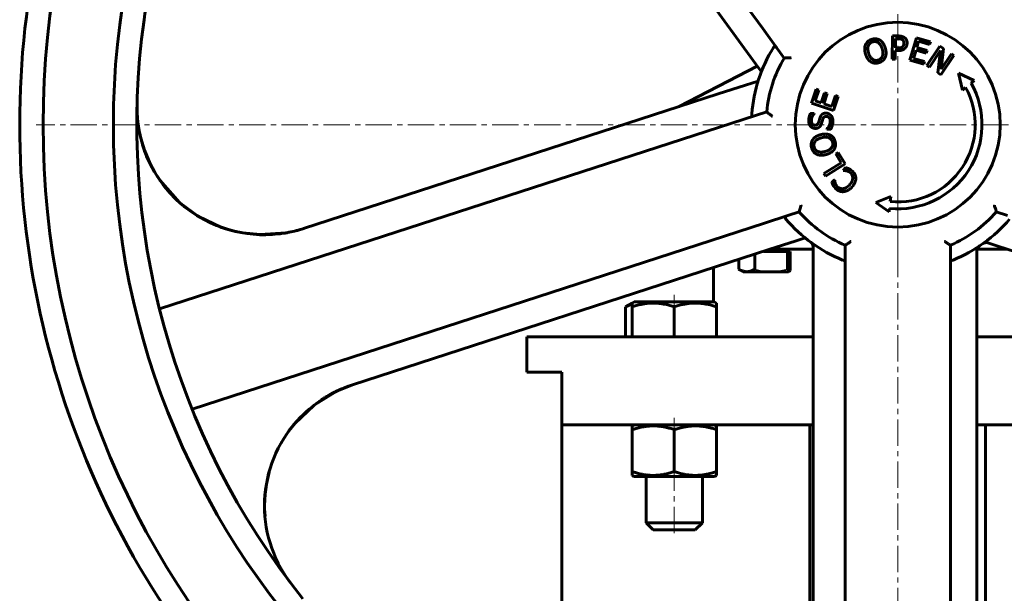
# Model space of a CAD drawing. Header units: millimetres. Extents: x -350 to 350, y -990 to 990.
# Tile 4 of 6: x -250 to 30, y 607 to 770. Entities that reach past the tile are written whole.
import ezdxf

# ---------------------------------------------------------------- set-up
doc = ezdxf.new("R2010")
doc.units = ezdxf.units.MM
for name, pattern in [('K5LT-1', [0]), ('K5LT_AXLED', [12, 7.5, -1.5, 1.5, -1.5]), ('K5LT_BASIC', [0])]:
    doc.linetypes.add(name, pattern=pattern)
doc.layers.add('Системный слой (1)', color=7, linetype='Continuous', true_color=0x6c6c6c)

# ---------------------------------------------------------------- blocks, each defined once
blk = doc.blocks.new('U0')
at = {"layer": 'Системный слой (1)', "color": 143, "linetype": 'K5LT_BASIC', "lineweight": 60, "true_color": 0x33acca}
for p, q in [((-75.04, 640.19), (-63.64, 640.19)), ((-63.64, 640.19), (-52.24, 640.19))]:
    blk.add_line(p, q, dxfattribs=at)
blk = doc.blocks.new('U1')
at = {"layer": 'Системный слой (1)', "color": 143, "linetype": 'K5LT_BASIC', "lineweight": 60, "true_color": 0x33acca}
for p, q in [((-159.74, 664.55), (-166.17, 660.59)), ((-155.25, 666.34), (-159.74, 664.55)), ((-166.17, 660.59), (-171.63, 655.36)), ((-171.63, 655.36), (-173.34, 653.22)), ((-179, 641.48), (-179.76, 638.06)), ((-179.76, 638.06), (-180.19, 634.56)), ((-180.19, 634.56), (-180.29, 631.04))]:
    blk.add_line(p, q, dxfattribs=at)
blk = doc.blocks.new('U2')
at = {"layer": 'Системный слой (1)', "color": 143, "linetype": 'K5LT_BASIC', "lineweight": 60, "true_color": 0x33acca}
for start, end in [(108, 137.9847), (137.9847, 217.0201)]:
    blk.add_arc((-144.05, 631.87), 36.25, start, end, dxfattribs=at)
blk = doc.blocks.new('U4')
at = {"layer": 'Системный слой (1)', "color": 143, "linetype": 'K5LT_BASIC', "lineweight": 60, "true_color": 0x33acca}
for p, q in [((-214.72, 733.85), (-215, 734.7)), ((-214.43, 733.01), (-214.72, 733.85)), ((-214.12, 732.18), (-214.43, 733.01)), ((-209.16, 723.37), (-210.9, 725.9)), ((-207.2, 721.01), (-209.16, 723.37)), ((-205.04, 718.83), (-207.2, 721.01))]:
    blk.add_line(p, q, dxfattribs=at)
blk = doc.blocks.new('U8')
at = {"layer": 'Системный слой (1)', "color": 143, "linetype": 'K5LT_BASIC', "lineweight": 60, "true_color": 0x33acca}
for p, q in [((-171.73, 655.27), (-170.97, 656.14)), ((-174.07, 652.16), (-173.34, 653.22)), ((-173.34, 653.22), (-171.73, 655.27)), ((-175.46, 649.95), (-174.07, 652.16)), ((-175.53, 649.82), (-175.46, 649.95)), ((-180.05, 636.07), (-179.98, 636.68)), ((-180.29, 632.56), (-180.25, 633.73)), ((-180.25, 633.73), (-180.05, 636.07)), ((-180.3, 631.97), (-180.29, 632.56)), ((-180.3, 631.68), (-180.3, 631.97)), ((-180.3, 631.53), (-180.3, 631.68)), ((-180.29, 631.36), (-180.3, 631.53)), ((-180.29, 631.33), (-180.29, 631.36)), ((-180.29, 631.26), (-180.29, 631.33)), ((-180.29, 631.23), (-180.29, 631.26)), ((-180.29, 631.16), (-180.29, 631.23)), ((-180.29, 631.04), (-180.29, 631.16)), ((-180.15, 628.88), (-180.29, 631.04))]:
    blk.add_line(p, q, dxfattribs=at)
blk = doc.blocks.new('U10')
at = {"layer": 'Системный слой (1)', "color": 143, "linetype": 'K5LT_BASIC', "lineweight": 60, "true_color": 0x33acca}
for p, q in [((-215.53, 736.66), (-214.5, 733.22)), ((-214.5, 733.22), (-212.85, 729.32)), ((-212.85, 729.32), (-210.73, 725.66)), ((-210.73, 725.66), (-210.4, 725.11)), ((-210.11, 724.67), (-204.46, 718.31)), ((-204.46, 718.31), (-199.09, 714.35)), ((-199.09, 714.35), (-192.5, 711.22)), ((-192.5, 711.22), (-191.38, 710.84)), ((-191.38, 710.84), (-191.28, 710.81)), ((-191.28, 710.81), (-191.14, 710.77)), ((-191.14, 710.77), (-190.99, 710.73)), ((-190.99, 710.73), (-190.69, 710.64)), ((-190.69, 710.64), (-190.09, 710.47)), ((-190.09, 710.47), (-188.9, 710.15)), ((-188.9, 710.15), (-186.48, 709.65)), ((-186.48, 709.65), (-181.57, 709.15)), ((-181.57, 709.15), (-174.23, 709.65)), ((-174.23, 709.65), (-173.74, 709.73))]:
    blk.add_line(p, q, dxfattribs=at)
blk = doc.blocks.new('U12')
at = {"layer": 'Системный слой (1)', "color": 143, "linetype": 'K5LT_BASIC', "lineweight": 60, "true_color": 0x33acca}
for start, end in [(178.4513, 242.0913), (242.0913, 288)]:
    blk.add_arc((-180.35, 745.37), 36.25, start, end, dxfattribs=at)
blk = doc.blocks.new('U14')
at = {"layer": 'Системный слой (1)', "color": 143, "linetype": 'K5LT_BASIC', "lineweight": 60, "true_color": 0x33acca}
for p, q in [((-203.05, 717.1), (-203.28, 717.29)), ((-202.81, 716.92), (-203.05, 717.1)), ((-202.57, 716.73), (-202.81, 716.92)), ((-194.39, 711.96), (-197.31, 713.34)), ((-191.37, 710.83), (-194.39, 711.96)), ((-188.26, 709.99), (-191.37, 710.83))]:
    blk.add_line(p, q, dxfattribs=at)
blk = doc.blocks.new('U20')
at = {"layer": 'Системный слой (1)', "color": 143, "linetype": 'K5LT_BASIC', "lineweight": 60, "true_color": 0x33acca}
for p, q in [((-76.88, 688.91), (-77.5, 688.58)), ((-76.26, 689.18), (-76.88, 688.91)), ((-75.64, 689.4), (-76.26, 689.18))]:
    blk.add_line(p, q, dxfattribs=at)
blk = doc.blocks.new('U23')
at = {"layer": 'Системный слой (1)', "color": 143, "linetype": 'K5LT_BASIC', "lineweight": 60, "true_color": 0x33acca}
for p, q in [((-36.29, 704.99), (-24.12, 704.99)), ((22.61, 704.99), (31.21, 704.99))]:
    blk.add_line(p, q, dxfattribs=at)
blk = doc.blocks.new('U26')
at = {"layer": 'Системный слой (1)', "color": 143, "linetype": 'K5LT_BASIC', "lineweight": 60, "true_color": 0x33acca}
for p, q in [((-105.62, 679.99), (-24.12, 679.99)), ((22.55, 679.99), (105.63, 679.99))]:
    blk.add_line(p, q, dxfattribs=at)
blk = doc.blocks.new('U28')
at = {"layer": 'Системный слой (1)', "color": 143, "linetype": 'K5LT_BASIC', "lineweight": 60, "true_color": 0x33acca}
blk.add_line((-25, 562.57), (-25, 654.99), dxfattribs=at)
blk = doc.blocks.new('U29')
at = {"layer": 'Системный слой (1)', "color": 143, "linetype": 'K5LT_BASIC', "lineweight": 60, "true_color": 0x33acca}
blk.add_line((25, 556.86), (25, 654.99), dxfattribs=at)
blk = doc.blocks.new('U31')
at = {"layer": 'Системный слой (1)', "color": 143, "linetype": 'K5LT_BASIC', "lineweight": 60, "true_color": 0x33acca}
for p, q in [((-95.62, 654.99), (-24.12, 654.99)), ((22.55, 654.99), (95.63, 654.99))]:
    blk.add_line(p, q, dxfattribs=at)
blk = doc.blocks.new('U33')
at = {"layer": 'Системный слой (1)', "color": 143, "linetype": 'K5LT_BASIC', "lineweight": 60, "true_color": 0x33acca}
blk.add_line((-95.63, 546.07), (-95.63, 654.99), dxfattribs=at)
blk = doc.blocks.new('U43')
at = {"layer": 'Системный слой (1)', "color": 30, "linetype": 'K5LT_AXLED', "lineweight": 18, "true_color": 0xff8000}
for q in [(0, 985.83), (-245.33, 740.49), (245.33, 740.49), (0, 495.16)]:
    blk.add_line((0, 740.49), q, dxfattribs=at)

msp = doc.modelspace()

# ---------------------------------------------------------------- linework, layer by layer
at = {"layer": 'Системный слой (1)', "color": 143, "linetype": 'K5LT_BASIC', "lineweight": 60, "true_color": 0x33acca}
for p, q in [((-139.18, 906.54), (-38.44, 767.89)), ((-118.5, 865.23), (-45.22, 764.38)), ((-38.44, 767.89), (-34.32, 762.22)), ((-1.61, 759.12), (-1.53, 765.79)), ((-1.53, 765.79), (0.15, 765.77)), ((-45.22, 764.38), (-40.43, 757.78)), ((-0.65, 765.01), (-0.69, 762.35)), ((0.08, 765), (-0.65, 765.01)), ((3.42, 758.88), (5.29, 765.28)), ((5.29, 765.28), (9.29, 764.11)), ((5.92, 764.27), (5.41, 762.52)), ((5.41, 762.52), (8.35, 761.66)), ((9.07, 763.35), (5.92, 764.27)), ((8.3, 757.32), (11.98, 762.87)), ((9.29, 764.11), (9.07, 763.35)), ((11.98, 762.87), (13.03, 762.18)), ((-34.32, 762.22), (-32.34, 759.48)), ((-0.7, 761.6), (-0.73, 759.11)), ((0.06, 761.59), (-0.7, 761.6)), ((-0.69, 762.35), (-0.08, 762.34)), ((5.19, 761.76), (4.49, 759.39)), ((8.12, 760.9), (5.19, 761.76)), ((8.35, 761.66), (8.12, 760.9)), ((12.16, 761.65), (8.99, 756.86)), ((11.44, 755.23), (12.16, 761.65)), ((15.96, 760.24), (12.27, 754.68)), ((13.03, 762.18), (12.35, 756.3)), ((12.35, 756.3), (15.27, 760.69)), ((15.27, 760.69), (15.96, 760.24)), ((-40, 757.19), (-62.23, 745.64)), ((-40.43, 757.78), (-38.84, 755.59)), ((-0.73, 759.11), (-1.61, 759.12)), ((7.42, 757.71), (3.42, 758.88)), ((4.49, 759.39), (7.64, 758.47)), ((7.64, 758.47), (7.42, 757.71)), ((8.99, 756.86), (8.3, 757.32)), ((12.27, 754.68), (11.44, 755.23)), ((17.31, 755.13), (21.77, 753.06)), ((18.39, 750.34), (17.31, 755.13)), ((-43.35, 751.77), (-51.11, 749.25)), ((-39.77, 752.93), (-43.35, 751.77)), ((21.77, 753.06), (20.87, 752.33)), ((-51.11, 749.25), (-169.15, 710.9)), ((-24.58, 746.65), (-23.27, 750.61)), ((-22.52, 750.36), (-23.56, 747.24)), ((-23.27, 750.61), (-22.52, 750.36)), ((-21.82, 746.67), (-20.86, 749.58)), ((-20.11, 749.33), (-21.07, 746.42)), ((-20.86, 749.58), (-20.11, 749.33)), ((-18.73, 745.64), (-17.69, 748.76)), ((-16.94, 748.51), (-18.26, 744.55)), ((-17.69, 748.76), (-16.94, 748.51)), ((19.32, 751.09), (18.39, 750.34)), ((-18.26, 744.55), (-24.58, 746.65)), ((-23.56, 747.24), (-21.82, 746.67)), ((-21.07, 746.42), (-18.73, 745.64)), ((-40.54, 743.1), (-47.2, 740.93)), ((-37.32, 744.14), (-40.54, 743.1)), ((-24.84, 743.72), (-23.78, 743.67)), ((-23.78, 743.67), (-23.78, 743.61)), ((-47.2, 740.93), (-210.2, 687.97)), ((-20.2, 739.23), (-20.2, 739.29)), ((-19.09, 739.18), (-20.2, 739.23)), ((-17.66, 732.16), (-16.99, 732.58)), ((-16.08, 729.63), (-17.66, 732.16)), ((-16.99, 732.58), (-14.95, 729.3)), ((-21.07, 726.53), (-16.08, 729.63)), ((-14.95, 729.3), (-20.61, 725.77)), ((-20.61, 725.77), (-21.07, 726.53)), ((-15.55, 727.47), (-14.83, 728.25)), ((-15.5, 727.43), (-15.55, 727.47)), ((-18.75, 724.01), (-18.02, 724.79)), ((-18.02, 724.79), (-17.97, 724.75)), ((-6.28, 718.3), (-1.97, 720.04)), ((-2.45, 715.67), (-6.28, 718.3)), ((-1.97, 720.04), (-2.13, 718.56)), ((-31.27, 714.56), (-28.05, 715.61)), ((-2.34, 716.62), (-2.45, 715.67)), ((28.05, 715.61), (31.27, 714.56)), ((-200.93, 659.44), (-37.93, 712.4)), ((-37.93, 712.4), (-31.27, 714.56)), ((-36.69, 704.87), (-28.93, 707.39)), ((-28.93, 707.39), (-26.36, 708.22)), ((25.67, 706.79), (25.93, 706.71)), ((25.93, 706.71), (28.45, 705.89)), ((-155.25, 666.34), (-36.69, 704.87)), ((-38.14, 704.39), (-36.06, 704.39)), ((-36.06, 704.39), (-31.44, 704.39)), ((-31.44, 704.39), (-31.44, 699.31)), ((-31.44, 704.39), (-30.62, 704.39)), ((-31.07, 704.39), (-31.07, 704.99)), ((-30.62, 698.9), (-30.62, 704.39)), ((-24.12, 705.67), (-24.12, 705.39)), ((-24.12, 705.39), (-24.12, 702.75)), ((-15, 706.13), (-15, 702.75)), ((15, 702.75), (15, 706.13)), ((22.55, 704.44), (22.55, 704.56)), ((22.55, 702.75), (22.55, 704.44)), ((28.45, 705.89), (36.2, 703.37)), ((-45.3, 702.07), (-45.3, 699.31)), ((-40.68, 703.57), (-40.68, 699.31)), ((-24.12, 702.75), (-24.12, 694.59)), ((-15, 702.75), (-15, 695.74)), ((15, 695.74), (15, 702.75)), ((22.55, 694.59), (22.55, 702.75)), ((-52.5, 689.99), (-52.5, 699.73)), ((-45.3, 699.31), (-44.06, 698.59)), ((-44.06, 698.59), (-42.99, 698.59)), ((-42.99, 698.59), (-36.06, 698.59)), ((-36.06, 698.59), (-31.07, 698.59)), ((-15, 695.74), (-15, 524.35)), ((15, 524.35), (15, 695.74)), ((-24.12, 694.59), (-24.12, 570.48)), ((22.55, 569.93), (22.55, 694.59)), ((-77.5, 688.58), (-75.64, 689.65)), ((-75.64, 689.65), (-75.04, 689.99)), ((-75.64, 688.58), (-75.64, 689.65)), ((-52.24, 689.99), (-75.04, 689.99)), ((-51.64, 689.65), (-52.24, 689.99)), ((-51.64, 689.65), (-51.64, 688.58)), ((-77.5, 679.99), (-77.5, 688.58)), ((-75.64, 679.99), (-75.64, 688.58)), ((-63.64, 679.99), (-63.64, 688.58)), ((-51.64, 679.99), (-51.64, 688.58)), ((-105.62, 669.99), (-105.62, 679.99)), ((-105.62, 669.99), (-95.62, 669.99)), ((-95.62, 654.99), (-95.62, 669.99)), ((-75.04, 654.99), (-75.64, 654.65)), ((-75.64, 653.58), (-75.64, 654.65)), ((-75.64, 653.58), (-75.64, 641.61)), ((-63.64, 653.58), (-63.64, 641.61)), ((-52.24, 654.99), (-51.64, 654.65)), ((-51.64, 654.65), (-51.64, 653.58)), ((-51.64, 653.58), (-51.64, 641.61)), ((-75.64, 640.54), (-75.64, 641.61)), ((-75.64, 640.54), (-75.04, 640.19)), ((-71.64, 640.19), (-71.64, 626.99)), ((-55.64, 640.19), (-55.64, 626.99)), ((-51.64, 640.54), (-52.24, 640.19)), ((-51.64, 641.61), (-51.64, 640.54)), ((-55.64, 626.99), (-71.64, 626.99)), ((-71.64, 626.99), (-69.64, 624.99)), ((-55.64, 626.99), (-57.64, 624.99)), ((-57.64, 624.99), (-69.64, 624.99))]:
    msp.add_line(p, q, dxfattribs=at)
at = {"layer": 'Системный слой (1)', "color": 30, "linetype": 'K5LT_AXLED', "lineweight": 18, "true_color": 0xff8000}
for p, q in [((0, 713.49), (0, 747.49)), ((0, 702.99), (0, 716.99)), ((-63.64, 691.99), (-63.64, 686.58)), ((-63.64, 656.99), (-63.64, 651.58)), ((-63.64, 643.61), (-63.64, 622.99))]:
    msp.add_line(p, q, dxfattribs=at)
at = {"layer": 'Системный слой (1)', "color": 143, "linetype": 'K5LT_BASIC', "lineweight": 60, "true_color": 0x33acca}
msp.add_circle((0, 740.49), 29.17, dxfattribs=at)
for centre, radius, start, end in [((0, 740.49), 243.33, 90, 180), ((0, 740.49), 243.33, 180, 90), ((0, 740.49), 223.33, 90, 180), ((0, 740.49), 223.33, 180, 90), ((0, 740.49), 216.67, 165.0143, 172.0629), ((0, 740.49), 250, 168.9739, 218.9657), ((0, 740.49), 216.67, 172.0629, 218.5678), ((0, 740.49), 41.67, 148.193, 175.807), ((0, 740.49), 37.5, 149.5782, 174.4218), ((0, 740.49), 23.99, 264.3949, 29.5705), ((0, 740.49), 22.04, 264.4513, 28.7421), ((0, 740.49), 37.5, 221.5782, 246.4218), ((0, 740.49), 37.5, 293.5782, 318.4218), ((0, 740.49), 41.67, 220.193, 247.807), ((0, 740.49), 41.67, 292.193, 319.807), ((-25.79, 705.67), 1.67, 0, 53.4838), ((25.15, 705.21), 1.67, 72, 125.4838), ((24.21, 704.56), 1.67, 123.9726, 180)]:
    msp.add_arc(centre, radius, start, end, dxfattribs=at)
for points, degree in [([(0.15, 765.77), (0.74, 765.76), (1.57, 765.55), (1.89, 765.33)], 2), ([(1.89, 765.33), (2.26, 765.07), (2.67, 764.28), (2.66, 763.73)], 2), ([(-9.19, 760.63), (-9.44, 761.43), (-9.41, 762.77), (-9.18, 763.32)], 2), ([(-9.18, 763.32), (-8.93, 763.86), (-8.03, 764.62), (-7.39, 764.81)], 2), ([(-8.37, 762.99), (-8.53, 762.58), (-8.5, 761.52), (-8.31, 760.9)], 2), ([(-7.16, 764.08), (-7.62, 763.94), (-8.21, 763.41), (-8.37, 762.99)], 2), ([(-7.39, 764.81), (-6.74, 765.01), (-5.55, 764.87), (-5.07, 764.57)], 2), ([(-5.55, 763.84), (-5.9, 764.1), (-6.71, 764.21), (-7.16, 764.08)], 2), ([(-4.44, 762.08), (-4.63, 762.71), (-5.2, 763.6), (-5.55, 763.84)], 2), ([(-5.07, 764.57), (-4.58, 764.26), (-3.8, 763.14), (-3.55, 762.34)], 2), ([(-0.08, 762.34), (0.46, 762.34), (1.13, 762.5), (1.35, 762.73)], 2), ([(1.27, 764.73), (1.06, 764.88), (0.5, 765), (0.08, 765)], 2), ([(1.74, 763.71), (1.74, 764.06), (1.51, 764.57), (1.27, 764.73)], 2), ([(1.35, 762.73), (1.55, 762.92), (1.73, 763.39), (1.74, 763.71)], 2), ([(2.66, 763.73), (2.65, 763.29), (2.34, 762.52), (2.06, 762.25)], 2), ([(-7.69, 758.41), (-8.18, 758.72), (-8.96, 759.85), (-9.19, 760.63)], 2), ([(-8.31, 760.9), (-7.93, 759.64), (-6.47, 758.63), (-5.59, 758.9)], 2), ([(-5.59, 758.9), (-4.7, 759.17), (-4.06, 760.82), (-4.44, 762.08)], 2), ([(-3.55, 762.34), (-3.32, 761.57), (-3.33, 760.19), (-3.57, 759.66)], 2), ([(2.06, 762.25), (1.71, 761.92), (0.77, 761.58), (0.06, 761.59)], 2), ([(-5.37, 758.16), (-6.01, 757.97), (-7.18, 758.09), (-7.69, 758.41)], 2), ([(-3.57, 759.66), (-3.83, 759.09), (-4.74, 758.35), (-5.37, 758.16)], 2), ([(-25.36, 741.76), (-25.33, 742.32), (-25.07, 743.31), (-24.84, 743.72)], 2), ([(-23.78, 743.61), (-24.09, 743.3), (-24.57, 742.33), (-24.59, 741.79)], 2), ([(-22.12, 742.53), (-21.87, 743.21), (-21, 743.8), (-20.38, 743.77)], 2), ([(-20.38, 743.77), (-19.98, 743.76), (-19.24, 743.4), (-18.99, 743.1)], 2), ([(-18.99, 743.1), (-18.71, 742.77), (-18.44, 741.95), (-18.47, 741.34)], 2), ([(-23.56, 739.43), (-24.37, 739.47), (-25.41, 740.78), (-25.36, 741.76)], 2), ([(-24.59, 741.79), (-24.62, 741.17), (-24.08, 740.38), (-23.61, 740.36)], 2), ([(-23.61, 740.36), (-23.19, 740.34), (-22.66, 740.77), (-22.53, 741.18)], 2), ([(-22.53, 741.18), (-22.44, 741.46), (-22.21, 742.26), (-22.12, 742.53)], 2), ([(-21.7, 740.88), (-21.8, 740.54), (-22.1, 740.01), (-22.34, 739.81)], 2), ([(-21.34, 742.07), (-21.44, 741.77), (-21.58, 741.26), (-21.7, 740.88)], 2), ([(-20.28, 742.84), (-20.68, 742.86), (-21.19, 742.49), (-21.34, 742.07)], 2), ([(-19.24, 741.31), (-19.2, 742.04), (-19.78, 742.82), (-20.28, 742.84)], 2), ([(-20.2, 739.29), (-19.77, 739.71), (-19.26, 740.8), (-19.24, 741.31)], 2), ([(-18.47, 741.34), (-18.5, 740.61), (-18.85, 739.61), (-19.09, 739.18)], 2), ([(-24.23, 736.21), (-23.9, 736.69), (-22.76, 737.44), (-21.95, 737.65)], 2), ([(-22.34, 739.81), (-22.57, 739.61), (-23.17, 739.42), (-23.56, 739.43)], 2), ([(-21.95, 737.65), (-21.17, 737.86), (-19.8, 737.8), (-19.27, 737.54)], 2), ([(-19.27, 737.54), (-18.71, 737.27), (-18, 736.33), (-17.83, 735.7)], 2), ([(-24.54, 733.9), (-24.72, 734.56), (-24.54, 735.74), (-24.23, 736.21)], 2), ([(-23.52, 735.71), (-23.78, 735.36), (-23.92, 734.55), (-23.8, 734.11)], 2), ([(-21.71, 736.76), (-22.35, 736.59), (-23.26, 736.05), (-23.52, 735.71)], 2), ([(-18.57, 735.51), (-18.81, 736.4), (-20.45, 737.1), (-21.71, 736.76)], 2), ([(-20.66, 732.85), (-19.4, 733.19), (-18.34, 734.62), (-18.57, 735.51)], 2), ([(-17.83, 735.7), (-17.66, 735.05), (-17.82, 733.89), (-18.15, 733.39)], 2), ([(-23.11, 732.06), (-23.64, 732.32), (-24.37, 733.25), (-24.54, 733.9)], 2), ([(-23.8, 734.11), (-23.68, 733.64), (-23.17, 733.03), (-22.75, 732.85)], 2), ([(-20.42, 731.96), (-21.23, 731.74), (-22.57, 731.81), (-23.11, 732.06)], 2), ([(-22.75, 732.85), (-22.35, 732.69), (-21.29, 732.68), (-20.66, 732.85)], 2), ([(-18.15, 733.39), (-18.48, 732.91), (-19.63, 732.17), (-20.42, 731.96)], 2), ([(-14.62, 727.34), (-14.9, 727.4), (-15.36, 727.43), (-15.5, 727.43)], 2), ([(-14.83, 728.25), (-14.6, 728.17), (-14.19, 728.05), (-13.93, 727.93)], 2), ([(-13.45, 726.71), (-13.73, 726.97), (-14.34, 727.27), (-14.62, 727.34)], 2), ([(-13.93, 727.93), (-13.65, 727.8), (-13.22, 727.53), (-12.92, 727.26)], 2), ([(-12.83, 725.23), (-12.82, 725.67), (-13.14, 726.42), (-13.45, 726.71)], 2), ([(-12.92, 727.26), (-12.45, 726.82), (-11.94, 725.76), (-11.94, 725.17)], 2), ([(-18.36, 723.12), (-18.47, 723.32), (-18.66, 723.77), (-18.75, 724.01)], 2), ([(-17.97, 724.75), (-17.96, 724.59), (-17.89, 724.12), (-17.8, 723.83)], 2), ([(-17.8, 723.83), (-17.7, 723.55), (-17.38, 723.02), (-17.1, 722.75)], 2), ([(-15.55, 722.26), (-15.11, 722.32), (-14.18, 722.86), (-13.75, 723.33)], 2), ([(-13.75, 723.33), (-13.28, 723.84), (-12.85, 724.79), (-12.83, 725.23)], 2), ([(-11.94, 725.17), (-11.94, 724.58), (-12.5, 723.33), (-13.07, 722.71)], 2), ([(-17.61, 722.2), (-17.86, 722.43), (-18.23, 722.9), (-18.36, 723.12)], 2), ([(-15.4, 721.41), (-16, 721.35), (-17.12, 721.74), (-17.61, 722.2)], 2), ([(-17.1, 722.75), (-16.78, 722.46), (-15.99, 722.2), (-15.55, 722.26)], 2), ([(-13.07, 722.71), (-13.63, 722.09), (-14.79, 721.47), (-15.4, 721.41)], 2), ([(-31.44, 699.31), (-31.17, 699.15), (-30.9, 699.02), (-30.62, 698.9)], 3), ([(-30.62, 698.9), (-30.77, 698.8), (-30.92, 698.7), (-31.07, 698.59)], 3)]:
    msp.add_open_spline(points, degree=degree, dxfattribs=at)
for points, knots in [([(-34.53, 762.5), (-34.57, 762.56), (-34.62, 762.62), (-34.74, 762.75), (-34.81, 762.81), (-34.94, 762.87), (-34.99, 762.87), (-35.11, 762.82), (-35.17, 762.77), (-35.29, 762.64), (-35.35, 762.55), (-35.41, 762.46)], [0.2608418, 0.2608418, 0.2608418, 0.2608418, 0.2790731, 0.2790731, 0.3079284, 0.3079284, 0.3319293, 0.3319293, 0.3565294, 0.3565294, 0.3833464, 0.3833464, 0.3833464, 0.3833464]), ([(-32.34, 759.48), (-32.34, 759.48), (-32.3, 759.49), (-32.16, 759.49), (-32.05, 759.5), (-31.75, 759.51), (-31.56, 759.52), (-31.19, 759.53), (-31.03, 759.54), (-30.69, 759.55), (-30.52, 759.56), (-30.34, 759.57), (-30.34, 759.57), (-30.34, 759.57)], [0, 0, 0, 0, 0.0329948, 0.0329948, 0.0686923, 0.0686923, 0.1108171, 0.1108171, 0.1413526, 0.1413526, 0.1725803, 0.1725803, 0.173117, 0.173117, 0.173117, 0.173117]), ([(-41.56, 743.54), (-41.57, 743.39), (-41.57, 743.26), (-41.53, 743.08), (-41.5, 743.02), (-41.41, 742.93), (-41.35, 742.91), (-41.2, 742.9), (-41.1, 742.92), (-40.95, 742.96), (-40.91, 742.97), (-40.86, 742.99)], [0.0004272, 0.0004272, 0.0004272, 0.0004272, 0.0324956, 0.0324956, 0.0584265, 0.0584265, 0.0828791, 0.0828791, 0.1103583, 0.1103583, 0.1214058, 0.1214058, 0.1214058, 0.1214058]), ([(-35.75, 742.9), (-35.76, 742.9), (-35.76, 742.9), (-35.9, 743.01), (-36.03, 743.12), (-36.3, 743.33), (-36.43, 743.43), (-36.71, 743.65), (-36.86, 743.77), (-37.1, 743.96), (-37.18, 744.03), (-37.29, 744.12), (-37.32, 744.14), (-37.32, 744.14)], [-0.0005397, -0.0005397, -0.0005397, -0.0005397, 0, 0, 0.0314048, 0.0314048, 0.0621135, 0.0621135, 0.1044772, 0.1044772, 0.1403771, 0.1403771, 0.1735591, 0.1735591, 0.1735591, 0.1735591]), ([(-28.05, 715.61), (-28.05, 715.61), (-28.04, 715.64), (-28, 715.78), (-27.98, 715.89), (-27.9, 716.17), (-27.85, 716.36), (-27.75, 716.71), (-27.7, 716.87), (-27.61, 717.19), (-27.56, 717.36), (-27.51, 717.53), (-27.51, 717.53), (-27.51, 717.54)], [0, 0, 0, 0, 0.0329948, 0.0329948, 0.0686923, 0.0686923, 0.1108171, 0.1108171, 0.1413526, 0.1413526, 0.1725803, 0.1725803, 0.173117, 0.173117, 0.173117, 0.173117]), ([(27.51, 717.54), (27.51, 717.53), (27.51, 717.53), (27.56, 717.36), (27.61, 717.19), (27.7, 716.87), (27.75, 716.71), (27.85, 716.36), (27.9, 716.17), (27.98, 715.89), (28, 715.78), (28.04, 715.64), (28.05, 715.61), (28.05, 715.61)], [-0.0005397, -0.0005397, -0.0005397, -0.0005397, 0, 0, 0.0314048, 0.0314048, 0.0621135, 0.0621135, 0.1044772, 0.1044772, 0.1403771, 0.1403771, 0.1735591, 0.1735591, 0.1735591, 0.1735591]), ([(-31.59, 714.46), (-31.68, 714.43), (-31.76, 714.4), (-31.92, 714.33), (-31.99, 714.28), (-32.08, 714.17), (-32.09, 714.11), (-32.08, 713.99), (-32.05, 713.92), (-31.96, 713.77), (-31.9, 713.69), (-31.83, 713.6)], [0.2607718, 0.2607718, 0.2607718, 0.2607718, 0.2812991, 0.2812991, 0.3096231, 0.3096231, 0.3334955, 0.3334955, 0.3584146, 0.3584146, 0.3833767, 0.3833767, 0.3833767, 0.3833767]), ([(-169.15, 710.9), (-169.83, 710.67), (-170.53, 710.47), (-171.92, 710.11), (-172.62, 709.95), (-174.04, 709.67), (-174.75, 709.56), (-175.57, 709.44), (-175.68, 709.43), (-175.89, 709.4), (-175.99, 709.39), (-176.12, 709.38), (-176.16, 709.37), (-176.2, 709.37), (-176.22, 709.37), (-176.23, 709.36), (-176.24, 709.36), (-176.25, 709.36), (-176.25, 709.36), (-176.26, 709.36), (-176.26, 709.36), (-176.28, 709.36), (-176.28, 709.36), (-176.29, 709.36), (-176.29, 709.36), (-176.29, 709.36)], [0, 0, 0, 0, 5.6, 5.6, 11.2, 11.2, 16.8, 16.8, 17.670914, 17.670914, 18.425468, 18.425468, 18.699766, 18.699766, 18.799479, 18.799479, 18.835727, 18.835727, 18.871975, 18.871975, 18.901779, 18.901779, 18.958165, 18.958165, 18.96105, 18.96105, 18.96105, 18.96105]), ([(-13.33, 707.23), (-13.34, 707.23), (-13.34, 707.23), (-13.49, 707.13), (-13.63, 707.03), (-13.91, 706.85), (-14.04, 706.76), (-14.35, 706.55), (-14.51, 706.45), (-14.76, 706.28), (-14.85, 706.22), (-14.97, 706.15), (-15, 706.13), (-15, 706.13)], [-0.0005397, -0.0005397, -0.0005397, -0.0005397, 0, 0, 0.0314048, 0.0314048, 0.0621135, 0.0621135, 0.1044772, 0.1044772, 0.1403771, 0.1403771, 0.1735591, 0.1735591, 0.1735591, 0.1735591]), ([(15, 706.13), (15, 706.13), (14.97, 706.15), (14.85, 706.22), (14.76, 706.28), (14.51, 706.45), (14.35, 706.55), (14.04, 706.76), (13.91, 706.85), (13.63, 707.03), (13.49, 707.13), (13.34, 707.23), (13.34, 707.23), (13.33, 707.23)], [0, 0, 0, 0, 0.0329948, 0.0329948, 0.0686923, 0.0686923, 0.1108171, 0.1108171, 0.1413526, 0.1413526, 0.1725803, 0.1725803, 0.173117, 0.173117, 0.173117, 0.173117]), ([(-15.74, 701.92), (-15.6, 701.86), (-15.48, 701.82), (-15.29, 701.79), (-15.22, 701.8), (-15.11, 701.86), (-15.08, 701.91), (-15.02, 702.06), (-15.01, 702.15), (-15, 702.31), (-15, 702.35), (-15, 702.4)], [0.0004272, 0.0004272, 0.0004272, 0.0004272, 0.032486, 0.032486, 0.0584213, 0.0584213, 0.0828305, 0.0828305, 0.1102006, 0.1102006, 0.1213989, 0.1213989, 0.1213989, 0.1213989]), ([(15, 702.4), (15, 702.31), (15, 702.22), (15.02, 702.05), (15.05, 701.96), (15.13, 701.85), (15.18, 701.82), (15.3, 701.79), (15.38, 701.8), (15.55, 701.84), (15.64, 701.88), (15.74, 701.92)], [0.2644477, 0.2644477, 0.2644477, 0.2644477, 0.2874001, 0.2874001, 0.3185311, 0.3185311, 0.3455736, 0.3455736, 0.3733164, 0.3733164, 0.4002737, 0.4002737, 0.4002737, 0.4002737]), ([(-45.3, 699.31), (-45.14, 699.21), (-44.79, 699.03), (-44.31, 698.83), (-43.88, 698.7), (-43.51, 698.63), (-43.21, 698.6), (-43.04, 698.59), (-42.99, 698.59)], [0, 0, 0, 0, 1.973632, 4.159959, 5.58174, 7.045112, 8.434644, 9, 9, 9, 9]), ([(-42.99, 698.59), (-42.85, 698.59), (-42.58, 698.61), (-42.16, 698.69), (-41.79, 698.79), (-41.29, 698.98), (-40.94, 699.16), (-40.68, 699.31)], [0, 0, 0, 0, 1.447402, 2.799721, 4.280074, 5.291086, 8, 8, 8, 8]), ([(-63.64, 688.58), (-64.05, 688.71), (-64.65, 688.9), (-65.53, 689.13), (-66.13, 689.27), (-66.84, 689.41), (-67.41, 689.49), (-68.08, 689.57), (-68.7, 689.63), (-69.43, 689.65), (-70.13, 689.65), (-70.8, 689.61), (-71.45, 689.55), (-72.19, 689.45), (-73.21, 689.26), (-74.4, 688.97), (-75.26, 688.7), (-75.64, 688.58)], [0, 0, 0, 0, 1.889793, 2.772286, 3.97396, 4.613199, 5.962253, 6.508307, 7.620707, 8.715255, 9.746093, 10.721757, 11.68135, 12.629021, 14.021816, 16.259909, 18, 18, 18, 18]), ([(-51.64, 688.58), (-52.05, 688.71), (-52.65, 688.9), (-53.53, 689.13), (-54.13, 689.27), (-54.84, 689.41), (-55.41, 689.49), (-56.08, 689.57), (-56.7, 689.63), (-57.43, 689.65), (-58.13, 689.65), (-58.8, 689.61), (-59.45, 689.55), (-60.19, 689.45), (-61.21, 689.26), (-62.4, 688.97), (-63.26, 688.7), (-63.64, 688.58)], [0, 0, 0, 0, 1.889793, 2.772286, 3.97396, 4.613199, 5.962253, 6.508307, 7.620707, 8.715255, 9.746093, 10.721757, 11.68135, 12.629021, 14.021816, 16.259909, 18, 18, 18, 18]), ([(-164.12, 662.04), (-164.03, 662.11), (-163.93, 662.17), (-163.54, 662.42), (-163.25, 662.61), (-162.41, 663.12), (-161.85, 663.44), (-160.73, 664.05), (-160.16, 664.34), (-159, 664.89), (-158.42, 665.15), (-157.18, 665.66), (-156.52, 665.91), (-155.86, 666.14)], [0.533918, 0.533918, 0.533918, 0.533918, 1.067837, 1.067837, 2.669592, 2.669592, 5.628265, 5.628265, 8.586939, 8.586939, 11.545613, 11.545613, 14.793368, 14.793368, 14.793368, 14.793368]), ([(-63.64, 653.58), (-64.05, 653.71), (-64.65, 653.9), (-65.53, 654.13), (-66.13, 654.27), (-66.84, 654.41), (-67.41, 654.49), (-68.08, 654.57), (-68.7, 654.63), (-69.43, 654.65), (-70.13, 654.65), (-70.8, 654.61), (-71.45, 654.55), (-72.19, 654.45), (-73.21, 654.26), (-74.4, 653.97), (-75.26, 653.7), (-75.64, 653.58)], [0, 0, 0, 0, 1.889793, 2.772286, 3.97396, 4.613199, 5.962253, 6.508307, 7.620707, 8.715255, 9.746093, 10.721757, 11.68135, 12.629021, 14.021816, 16.259909, 18, 18, 18, 18]), ([(-51.64, 653.58), (-52.05, 653.71), (-52.65, 653.9), (-53.53, 654.13), (-54.13, 654.27), (-54.84, 654.41), (-55.41, 654.49), (-56.08, 654.57), (-56.7, 654.63), (-57.43, 654.65), (-58.13, 654.65), (-58.8, 654.61), (-59.45, 654.55), (-60.19, 654.45), (-61.21, 654.26), (-62.4, 653.97), (-63.26, 653.7), (-63.64, 653.58)], [0, 0, 0, 0, 1.889793, 2.772286, 3.97396, 4.613199, 5.962253, 6.508307, 7.620707, 8.715255, 9.746093, 10.721757, 11.68135, 12.629021, 14.021816, 16.259909, 18, 18, 18, 18]), ([(-75.64, 641.61), (-75.23, 641.48), (-74.63, 641.29), (-73.75, 641.06), (-73.15, 640.92), (-72.44, 640.78), (-71.87, 640.7), (-71.2, 640.62), (-70.58, 640.56), (-69.85, 640.54), (-69.15, 640.54), (-68.48, 640.58), (-67.83, 640.64), (-67.09, 640.74), (-66.07, 640.93), (-64.88, 641.22), (-64.02, 641.49), (-63.64, 641.61)], [0, 0, 0, 0, 1.889793, 2.772286, 3.97396, 4.613199, 5.962253, 6.508307, 7.620707, 8.715255, 9.746093, 10.721757, 11.68135, 12.629021, 14.021816, 16.259909, 18, 18, 18, 18]), ([(-63.64, 641.61), (-63.23, 641.48), (-62.63, 641.29), (-61.75, 641.06), (-61.15, 640.92), (-60.44, 640.78), (-59.87, 640.7), (-59.2, 640.62), (-58.58, 640.56), (-57.85, 640.54), (-57.15, 640.54), (-56.48, 640.58), (-55.83, 640.64), (-55.09, 640.74), (-54.07, 640.93), (-52.88, 641.22), (-52.02, 641.49), (-51.64, 641.61)], [0, 0, 0, 0, 1.889793, 2.772286, 3.97396, 4.613199, 5.962253, 6.508307, 7.620707, 8.715255, 9.746093, 10.721757, 11.68135, 12.629021, 14.021816, 16.259909, 18, 18, 18, 18])]:
    msp.add_open_spline(points, degree=3, knots=knots, dxfattribs=at)
at = {"layer": 'Системный слой (1)', "color": 7, "linetype": 'K5LT-1'}
for points, knots in [([(-40.68, 699.31), (-40.58, 699.28), (-40.33, 699.21), (-39.84, 699.08), (-39.15, 698.92), (-38.43, 698.79), (-37.76, 698.69), (-37.29, 698.65), (-36.91, 698.62), (-36.63, 698.61), (-36.35, 698.6), (-36.16, 698.59), (-36.06, 698.59)], [0, 0, 0, 0, 1.432862, 3.725441, 7.16431, 11.338281, 14.003711, 16.66914, 18.001855, 19.33457, 20.667285, 22, 22, 22, 22]), ([(-36.06, 698.59), (-35.93, 698.59), (-35.68, 698.6), (-35.29, 698.61), (-34.9, 698.64), (-34.42, 698.69), (-33.84, 698.77), (-33.07, 698.9), (-32.27, 699.08), (-31.7, 699.24), (-31.44, 699.31)], [0, 0, 0, 0, 1.818464, 3.636928, 5.455392, 7.273856, 10.465691, 13.657526, 18.304216, 22, 22, 22, 22])]:
    msp.add_open_spline(points, degree=3, knots=knots, dxfattribs=at)

# ---------------------------------------------------------------- block references
at = {"layer": 'Системный слой (1)'}
for name in ['U43', 'U12', 'U10', 'U4', 'U14', 'U23', 'U20', 'U26', 'U2', 'U1', 'U8', 'U33', 'U31', 'U28', 'U29', 'U0']:
    msp.add_blockref(name, (0, 0), dxfattribs=at)

doc.saveas('drawing.dxf')
